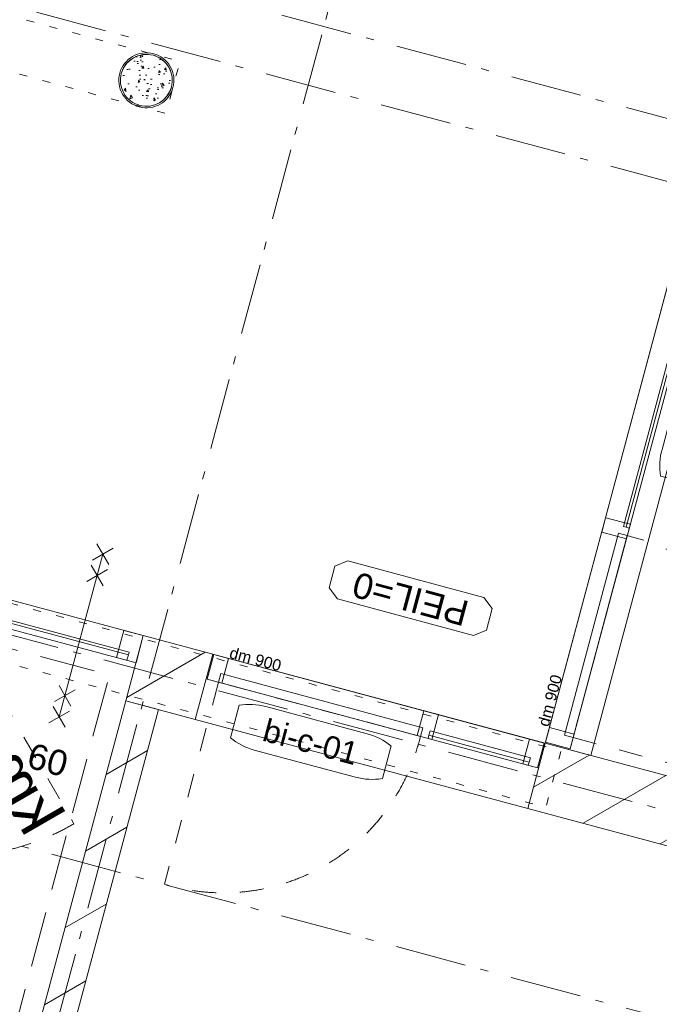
# Model space of a CAD drawing. Header units: millimetres. Extents: x -62314 to 79800, y -34032 to 28340.
# Tile 67 of 85: x 51369 to 54215, y -18197 to -13817. Entities that reach past the tile are written whole.
import ezdxf
from ezdxf.enums import TextEntityAlignment as Align

# ---------------------------------------------------------------- set-up
doc = ezdxf.new("R2010")
doc.units = ezdxf.units.MM
doc.header["$LTSCALE"] = 508
doc.header["$PDMODE"] = 1
doc.header["$PDSIZE"] = -2
for name, pattern in [('Dash Style-1', [0.41664, 0.20828, -0.20836]), ('Dash Style-2', [0.6944250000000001, 0.48607, -0.2083550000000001]), ('Dash Style-5', [0.20828000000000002, 0.069425, -0.138855]), ('Dash Style-6', [1.0416400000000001, 0.625, -0.20828, 0.06943000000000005, -0.13893])]:
    doc.linetypes.add(name, pattern=pattern)
for name, color, linetype, lineweight in [('(00) tekening-aanzicht dorpel', 7, 'Continuous', 0), ('(00) tekening-lijn draairichting', 7, 'Dash Style-1', 0), ('(00) tekening-merk kozijn', 40, 'Continuous', 0), ('(00) tekening-stramien-algemeen', 7, 'Dash Style-6', 0), ('(00) tekst-algemeen', 8, 'Continuous', 0), ('(00) tekst-klein', 8, 'Continuous', 0), ('(04) bouwaanvraag-brandweer-bestaand-WBDBO 60min', 1, 'Dash Style-2', 0), ('(22) binnenwanden-X kalkzandsteen', 1, 'Continuous', 0), ('(28) hoofddraagconstructie-bovenliggend', 1, 'Dash Style-5', 0), ('(__) constructies_materialen-q beton', 6, 'Continuous', 0), ('(__) constructies_materialen-Xh2 staalproducten', 1, 'Continuous', 0), ('None', 7, 'Continuous', 0)]:
    doc.layers.add(name, color=color, linetype=linetype, lineweight=lineweight)
doc.styles.add('Arial', font='Arial')
doc.styles.add('Helvetica', font='Helvetica')
pattern_1 = [(45, (0, 0), (-176.7766952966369, 176.7766952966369), [])]

# ---------------------------------------------------------------- blocks, each defined once
blk = doc.blocks.new('trap steek begane grond')
at = {"layer": 'None', "color": 2, "linetype": 'Continuous', "lineweight": 0, "transparency": 33554687}
blk.add_point((-1944.255535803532, 75.0012817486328), dxfattribs=at)
blk = doc.blocks.new('00-merk kozijn')
at = {"layer": '(00) tekening-merk kozijn', "color": 2, "lineweight": 0, "transparency": 33554687, "flags": 128}
blk.add_lwpolyline([(233.3333333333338, 50, 0.1053572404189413), (349.3970315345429, 74.73081764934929), (350.0000000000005, 75), (350.0000000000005, 225), (349.3970315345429, 225.2691823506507, 0.1053572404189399), (233.3333333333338, 250), (-233.3333333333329, 250, 0.1053572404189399), (-349.3970315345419, 225.2691823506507), (-349.9999999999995, 225), (-349.9999999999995, 75), (-349.3970315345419, 74.73081764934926, 0.1053572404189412), (-233.3333333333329, 50)], format="xyb", close=True, dxfattribs=at)
at = {"layer": 'None', "color": 2, "linetype": 'Continuous', "lineweight": 0, "transparency": 33554687}
blk.add_point((0, 0), dxfattribs=at)
at = {"layer": '(00) tekening-merk kozijn', "color": 2, "transparency": 33554687, "style": 'Arial'}
blk.add_attdef('MERK', text='', height=100.5967881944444, dxfattribs=at).set_placement((4.547473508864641e-13, 149.8852595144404), align=Align.MIDDLE_CENTER)
blk = doc.blocks.new('bi-c-01 plt')
at = {"layer": '(00) tekening-lijn draairichting', "color": 17, "lineweight": 0, "transparency": 33554687, "flags": 128}
blk.add_lwpolyline([(57, -114.0000000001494), (57, -1044.00000000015), (87.00000000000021, -1044.00000000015, 0.4142135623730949), (987.0000000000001, -144.0000000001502), (987.0000000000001, -114.0000000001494)], format="xyb", close=True, dxfattribs=at)
at = {"layer": 'None', "color": 17, "lineweight": 0, "transparency": 33554687}
for p, q in [((1022.057233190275, -99.00000000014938), (1022.057233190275, -114.0000000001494)), ((1484, -99.00000000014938), (1484, -114.0000000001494))]:
    blk.add_line(p, q, dxfattribs=at)
at = {"layer": 'None', "color": 17, "lineweight": 0, "transparency": 33554687, "flags": 128}
for points in [[(5, -1.493845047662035e-10), (1526, -1.493845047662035e-10), (1526, -114.0000000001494), (5, -114.0000000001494)], [(5, -1.493845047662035e-10), (72, -1.493845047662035e-10), (72, -114.0000000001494), (5, -114.0000000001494)], [(972, -1.493845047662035e-10), (1039, -1.493845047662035e-10), (1039, -114.0000000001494), (972, -114.0000000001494)], [(1459, -1.493845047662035e-10), (1526, -1.493845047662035e-10), (1526, -114.0000000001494), (1459, -114.0000000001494)], [(57, -74.00000000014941), (987, -74.00000000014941), (987, -114.0000000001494), (57, -114.0000000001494)], [(1022.057233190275, -79.00000000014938), (1484, -79.00000000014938), (1484, -99.00000000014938), (1022.057233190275, -99.00000000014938)]]:
    blk.add_lwpolyline(points, close=True, dxfattribs=at)
at = {"layer": 'None', "color": 2, "linetype": 'Continuous', "lineweight": 0, "transparency": 33554687}
for p in [(0, 0), (1531, -1.493845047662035e-10)]:
    blk.add_point(p, dxfattribs=at)
at = {"layer": '(00) tekening-merk kozijn', "color": 1, "transparency": 33554687}
ref = blk.add_blockref('00-merk kozijn', (522, -114.0000000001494), dxfattribs=dict(at, rotation=180))
ref.add_attrib('MERK', 'bi-c-01', dxfattribs={"color": 2, "transparency": 33554687, "height": 100.5967881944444, "style": 'Arial'}).set_placement((521.9999999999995, -263.8852595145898), align=Align.MIDDLE_CENTER)
at = {"layer": '(00) tekst-klein', "color": 17, "insert": (72, 2.11666666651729), "char_height": 50.29839409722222, "attachment_point": 7, "line_spacing_factor": 0.9633272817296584, "style": 'Arial'}
blk.add_mtext('dm 900', dxfattribs=at)
blk = doc.blocks.new('kolom 244.5x6.3-staal-beton')
at = {"layer": '(__) constructies_materialen-q beton', "linetype": 'Continuous', "lineweight": 0, "transparency": 33554687}
h = blk.add_hatch(dxfattribs=at)
h.set_pattern_fill('(__)q beton gewapend fijn 1_5', color=253, style=0, pattern_type=2)
h.set_pattern_definition([(95, (0, 0), (77.05205769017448, 64.65435867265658), [10.4775, -115.2525])])
h.paths.add_polyline_path([(115.4999999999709, 7.072335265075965e-15), (114.9438359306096, -11.32097970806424), (113.280699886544, -22.53293219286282), (110.526608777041, -33.5278802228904), (106.7080860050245, -44.19993643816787), (101.8619060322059, -54.44632310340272), (96.03474022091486, -64.16836191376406), (89.28270736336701, -73.27242432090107), (81.67083322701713, -81.67083322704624), (73.27242432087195, -89.28270736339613), (64.16836191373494, -96.03474022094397), (54.44632310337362, -101.861906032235), (44.19993643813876, -106.7080860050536), (33.5278802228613, -110.5266087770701), (22.53293219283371, -113.2806998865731), (11.32097970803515, -114.9438359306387), (-2.91038304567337e-11, -115.5), (-11.32097970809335, -114.9438359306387), (-22.53293219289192, -113.2806998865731), (-33.52788022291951, -110.5266087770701), (-44.19993643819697, -106.7080860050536), (-54.44632310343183, -101.861906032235), (-64.16836191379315, -96.03474022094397), (-73.27242432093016, -89.28270736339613), (-81.67083322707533, -81.67083322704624), (-89.28270736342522, -73.27242432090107), (-96.03474022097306, -64.16836191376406), (-101.8619060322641, -54.44632310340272), (-106.7080860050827, -44.19993643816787), (-110.5266087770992, -33.5278802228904), (-113.2806998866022, -22.53293219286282), (-114.9438359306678, -11.32097970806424), (-115.5000000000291, 7.072335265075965e-15), (-114.9438359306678, 11.32097970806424), (-113.2806998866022, 22.53293219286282), (-110.5266087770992, 33.5278802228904), (-106.7080860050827, 44.19993643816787), (-101.8619060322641, 54.44632310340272), (-96.03474022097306, 64.16836191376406), (-89.28270736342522, 73.27242432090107), (-81.67083322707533, 81.67083322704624), (-73.27242432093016, 89.28270736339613), (-64.16836191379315, 96.03474022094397), (-54.44632310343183, 101.861906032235), (-44.19993643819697, 106.7080860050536), (-33.52788022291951, 110.5266087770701), (-22.53293219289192, 113.2806998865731), (-11.32097970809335, 114.9438359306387), (-2.91038304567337e-11, 115.5), (11.32097970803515, 114.9438359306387), (22.53293219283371, 113.2806998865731), (33.5278802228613, 110.5266087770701), (44.19993643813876, 106.7080860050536), (54.44632310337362, 101.861906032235), (64.16836191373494, 96.03474022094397), (73.27242432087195, 89.28270736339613), (81.67083322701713, 81.67083322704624), (89.28270736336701, 73.27242432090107), (96.03474022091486, 64.16836191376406), (101.8619060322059, 54.44632310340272), (106.7080860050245, 44.19993643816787), (110.526608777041, 33.5278802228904), (113.280699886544, 22.53293219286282), (114.9438359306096, 11.32097970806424)])
h = blk.add_hatch(dxfattribs=at)
h.set_pattern_fill('(__)q beton gewapend fijn 1_5-1', color=8, style=0, pattern_type=2)
h.set_pattern_definition([(40.00000000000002, (0, 0), (-88.00983895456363, 60.59735359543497), [8.382000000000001, -92.202]), (145.451, (6.420980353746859, 5.387844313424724), (-10.95718694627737, 125.2516302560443), [8.9045, -97.9495]), (91.1842, (-19.75656346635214, 19.75656346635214), (121.7756337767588, 89.07437708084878), [15.71625, -172.87875]), (141.6356, (-9.608612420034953, 27.17943104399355), (-3.897379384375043, 188.5545378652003), [13.35675, -146.92425]), (36.18400000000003, (-19.75656346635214, 19.75656346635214), (-3.897064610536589, 188.5545119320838), [12.573, -138.303]), (66, (-4.939140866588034, 24.69570433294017), (98.73630320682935, 19.19239741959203), [10.4775, -115.2525]), (11.00000000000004, (-4.939140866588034, 24.69570433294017), (-47.59695958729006, 95.66765625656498), [8.382000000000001, -92.202]), (116.4514, (3.28884556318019, 26.29505259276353), (51.13902178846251, 114.8600508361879), [8.9045, -97.9495]), (82.50000000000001, (0, 0), (-31.68300798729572, 34.08537752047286), [0.011, -277.22365]), (82.50000000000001, (302.014526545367, 2294.028082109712), (-31.68300798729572, 34.08537752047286), [0.011, -277.22365]), (82.50000000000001, (302.0509955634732, 2294.30509180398), (-31.68300798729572, 34.08537752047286), [0.011, -277.22365]), (82.50000000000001, (612.4023396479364, 4651.657590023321), (-31.68300798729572, 34.08537752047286), [0.011, -277.22365]), (82.50000000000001, (612.4388086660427, 4651.934599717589), (-31.68300798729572, 34.08537752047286), [0.011, -277.22365]), (52.5, (0, 0), (-12.97435002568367, 64.94785015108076), [0.011, -177.61755]), (52.5, (825.3347358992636, 1075.597168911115), (-12.97435002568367, 64.94785015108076), [0.011, -177.61755]), (52.5, (825.5048238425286, 1075.818831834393), (-12.97435002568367, 64.94785015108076), [0.011, -177.61755]), (52.5, (2201.669364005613, 2869.271377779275), (-12.97435002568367, 64.94785015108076), [0.011, -177.61755]), (52.5, (2201.839451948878, 2869.493040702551), (-12.97435002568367, 64.94785015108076), [0.011, -177.61755]), (12.5, (-22.02856826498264, -22.02856826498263), (54.9603246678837, 50.50440757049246), [0.011, -288.4695]), (12.5, (844.311515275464, 170.034404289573), (54.9603246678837, 50.50440757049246), [0.011, -288.4695]), (12.5, (844.5842923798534, 170.0948775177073), (54.9603246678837, 50.50440757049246), [0.011, -288.4695]), (12.5, (3546.987065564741, 769.2031486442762), (54.9603246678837, 50.50440757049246), [0.011, -288.4695]), (12.5, (3547.259842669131, 769.2636218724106), (54.9603246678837, 50.50440757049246), [0.011, -288.4695]), (2.499999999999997, (-31.90684999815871, -31.90684999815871), (47.72014743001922, 67.4973160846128), [0.011, -220.4356]), (2.499999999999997, (1120.498170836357, 18.40823982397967), (47.72014743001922, 67.4973160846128), [0.011, -220.4356]), (2.499999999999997, (1120.777304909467, 18.42042708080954), (47.72014743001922, 67.4973160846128), [0.011, -220.4356]), (2.499999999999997, (2957.367852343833, 98.60770211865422), (47.72014743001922, 67.4973160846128), [0.011, -220.4356]), (2.499999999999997, (2957.646986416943, 98.61988937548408), (47.72014743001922, 67.4973160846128), [0.011, -220.4356])])
h.paths.add_polyline_path([(115.4999999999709, 7.072335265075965e-15), (114.9438359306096, -11.32097970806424), (113.280699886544, -22.53293219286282), (110.526608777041, -33.5278802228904), (106.7080860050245, -44.19993643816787), (101.8619060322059, -54.44632310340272), (96.03474022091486, -64.16836191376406), (89.28270736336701, -73.27242432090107), (81.67083322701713, -81.67083322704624), (73.27242432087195, -89.28270736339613), (64.16836191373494, -96.03474022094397), (54.44632310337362, -101.861906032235), (44.19993643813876, -106.7080860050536), (33.5278802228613, -110.5266087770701), (22.53293219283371, -113.2806998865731), (11.32097970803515, -114.9438359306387), (-2.91038304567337e-11, -115.5), (-11.32097970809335, -114.9438359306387), (-22.53293219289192, -113.2806998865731), (-33.52788022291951, -110.5266087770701), (-44.19993643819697, -106.7080860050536), (-54.44632310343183, -101.861906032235), (-64.16836191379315, -96.03474022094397), (-73.27242432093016, -89.28270736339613), (-81.67083322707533, -81.67083322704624), (-89.28270736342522, -73.27242432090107), (-96.03474022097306, -64.16836191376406), (-101.8619060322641, -54.44632310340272), (-106.7080860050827, -44.19993643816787), (-110.5266087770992, -33.5278802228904), (-113.2806998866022, -22.53293219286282), (-114.9438359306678, -11.32097970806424), (-115.5000000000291, 7.072335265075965e-15), (-114.9438359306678, 11.32097970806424), (-113.2806998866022, 22.53293219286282), (-110.5266087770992, 33.5278802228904), (-106.7080860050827, 44.19993643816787), (-101.8619060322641, 54.44632310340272), (-96.03474022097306, 64.16836191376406), (-89.28270736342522, 73.27242432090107), (-81.67083322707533, 81.67083322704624), (-73.27242432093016, 89.28270736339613), (-64.16836191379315, 96.03474022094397), (-54.44632310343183, 101.861906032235), (-44.19993643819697, 106.7080860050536), (-33.52788022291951, 110.5266087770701), (-22.53293219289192, 113.2806998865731), (-11.32097970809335, 114.9438359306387), (-2.91038304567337e-11, 115.5), (11.32097970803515, 114.9438359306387), (22.53293219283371, 113.2806998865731), (33.5278802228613, 110.5266087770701), (44.19993643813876, 106.7080860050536), (54.44632310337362, 101.861906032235), (64.16836191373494, 96.03474022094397), (73.27242432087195, 89.28270736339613), (81.67083322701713, 81.67083322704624), (89.28270736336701, 73.27242432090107), (96.03474022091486, 64.16836191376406), (101.8619060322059, 54.44632310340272), (106.7080860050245, 44.19993643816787), (110.526608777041, 33.5278802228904), (113.280699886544, 22.53293219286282), (114.9438359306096, 11.32097970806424)])
at = {"layer": '(__) constructies_materialen-q beton', "color": 5, "lineweight": 0, "transparency": 33554687, "flags": 128}
blk.add_lwpolyline([(115.4999999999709, 7.072335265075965e-15), (114.9438359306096, -11.32097970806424), (113.280699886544, -22.53293219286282), (110.526608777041, -33.5278802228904), (106.7080860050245, -44.19993643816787), (101.8619060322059, -54.44632310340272), (96.03474022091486, -64.16836191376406), (89.28270736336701, -73.27242432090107), (81.67083322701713, -81.67083322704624), (73.27242432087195, -89.28270736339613), (64.16836191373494, -96.03474022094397), (54.44632310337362, -101.861906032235), (44.19993643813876, -106.7080860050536), (33.5278802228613, -110.5266087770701), (22.53293219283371, -113.2806998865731), (11.32097970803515, -114.9438359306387), (-2.91038304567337e-11, -115.5), (-11.32097970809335, -114.9438359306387), (-22.53293219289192, -113.2806998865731), (-33.52788022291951, -110.5266087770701), (-44.19993643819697, -106.7080860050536), (-54.44632310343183, -101.861906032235), (-64.16836191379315, -96.03474022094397), (-73.27242432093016, -89.28270736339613), (-81.67083322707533, -81.67083322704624), (-89.28270736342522, -73.27242432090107), (-96.03474022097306, -64.16836191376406), (-101.8619060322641, -54.44632310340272), (-106.7080860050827, -44.19993643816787), (-110.5266087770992, -33.5278802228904), (-113.2806998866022, -22.53293219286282), (-114.9438359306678, -11.32097970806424), (-115.5000000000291, 7.072335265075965e-15), (-114.9438359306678, 11.32097970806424), (-113.2806998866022, 22.53293219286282), (-110.5266087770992, 33.5278802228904), (-106.7080860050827, 44.19993643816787), (-101.8619060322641, 54.44632310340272), (-96.03474022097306, 64.16836191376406), (-89.28270736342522, 73.27242432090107), (-81.67083322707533, 81.67083322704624), (-73.27242432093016, 89.28270736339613), (-64.16836191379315, 96.03474022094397), (-54.44632310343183, 101.861906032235), (-44.19993643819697, 106.7080860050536), (-33.52788022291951, 110.5266087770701), (-22.53293219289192, 113.2806998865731), (-11.32097970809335, 114.9438359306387), (-2.91038304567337e-11, 115.5), (11.32097970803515, 114.9438359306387), (22.53293219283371, 113.2806998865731), (33.5278802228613, 110.5266087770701), (44.19993643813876, 106.7080860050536), (54.44632310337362, 101.861906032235), (64.16836191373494, 96.03474022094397), (73.27242432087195, 89.28270736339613), (81.67083322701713, 81.67083322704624), (89.28270736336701, 73.27242432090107), (96.03474022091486, 64.16836191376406), (101.8619060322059, 54.44632310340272), (106.7080860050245, 44.19993643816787), (110.526608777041, 33.5278802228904), (113.280699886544, 22.53293219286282), (114.9438359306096, 11.32097970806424)], close=True, dxfattribs=at)
at = {"layer": '(__) constructies_materialen-Xh2 staalproducten', "color": 3, "lineweight": 0, "transparency": 33554687, "flags": 128}
for points in [[(-122.5000000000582, 0, -0.4142135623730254), (-2.91038304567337e-11, 122.5, -0.4142135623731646), (122.5, 0, -0.4142135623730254), (-2.91038304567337e-11, -122.5, -0.4142135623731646)], [(-115.5000000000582, 0, -0.4142135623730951), (-5.820766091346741e-11, 115.5, -0.4142135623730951), (115.4999999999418, 0, -0.4142135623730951), (-5.820766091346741e-11, -115.5, -0.4142135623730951)]]:
    blk.add_lwpolyline(points, format="xyb", close=True, dxfattribs=at)
at = {"layer": 'None', "color": 2, "linetype": 'Continuous', "lineweight": 0, "transparency": 33554687}
blk.add_point((0, 0), dxfattribs=at)
blk = doc.blocks.new('blok b-v0-gevel_constructie')
at = {"layer": '(22) binnenwanden-X kalkzandsteen', "linetype": 'Continuous', "lineweight": 0, "transparency": 33554687}
h = blk.add_hatch(dxfattribs=at)
h.set_pattern_fill('(__)F kzs 1_100', color=253, style=0, pattern_type=2)
h.set_pattern_definition(pattern_1)
h.paths.add_polyline_path([(7545.000228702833, 8215.07023809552), (7545.000228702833, 8515.07023809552), (7225.000078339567, 8515.07023809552), (7225.000078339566, 8215.07023809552)])
h = blk.add_hatch(dxfattribs=at)
h.set_pattern_fill('(__)F kzs 1_100', color=253, style=0, pattern_type=2)
h.set_pattern_definition(pattern_1)
h.paths.add_polyline_path([(9076.000228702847, 8515.069353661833), (9076.000228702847, 8215.069353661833), (19905.98982128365, 8215.069353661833), (19905.98982128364, 8515.069353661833)])
h = blk.add_hatch(dxfattribs=at)
h.set_pattern_fill('(__)F kzs 1_100', color=253, style=0, pattern_type=2)
h.set_pattern_definition(pattern_1)
h.paths.add_polyline_path([(7225.000078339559, 544.0013769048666), (7375.000078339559, 544.0013769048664), (7375.000078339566, 8215.07023809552), (7225.000078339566, 8215.07023809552)])
at = {"layer": '(22) binnenwanden-X kalkzandsteen', "color": 3, "lineweight": 0, "transparency": 33554687, "flags": 128}
for points in [[(7545.000228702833, 8215.07023809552), (7545.000228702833, 8515.07023809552), (7225.000078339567, 8515.07023809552), (7225.000078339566, 8215.07023809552)], [(9076.000228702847, 8515.069353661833), (9076.000228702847, 8215.069353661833), (19905.98982128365, 8215.069353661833), (19905.98982128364, 8515.069353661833)], [(7225.000078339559, 544.0013769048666), (7375.000078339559, 544.0013769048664), (7375.000078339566, 8215.07023809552), (7225.000078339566, 8215.07023809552)]]:
    blk.add_lwpolyline(points, close=True, dxfattribs=at)
at = {"layer": '(28) hoofddraagconstructie-bovenliggend', "color": 2, "lineweight": 0, "transparency": 33554687, "flags": 128}
blk.add_lwpolyline([(-122.4936799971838, 11024.49295162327), (6721.47530769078, 11024.49295162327), (6721.47530769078, 10784.49295162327), (-122.4936799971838, 10784.49295162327)], close=True, dxfattribs=at)
at = {"layer": 'None', "color": 17, "transparency": 33554687}
blk.add_blockref('kolom 244.5x6.3-staal-beton', (6598.989670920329, 10904.47970323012), dxfattribs=at)
blk = doc.blocks.new('Group-91-1')
at = {"layer": 'None', "color": 17, "lineweight": 0, "transparency": 33554687}
for p, q in [((1792.499999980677, -95.99999999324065), (977.4999999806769, -95.99999999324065)), ((2057.499999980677, -95.99999999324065), (2872.499999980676, -95.99999999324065))]:
    blk.add_line(p, q, dxfattribs=at)
at = {"layer": 'None', "color": 17, "lineweight": 0, "transparency": 33554687, "flags": 128}
for points in [[(844.9999999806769, -66.99999999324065), (1924.999999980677, -66.99999999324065), (1924.999999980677, -124.9999999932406), (844.9999999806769, -124.9999999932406)], [(977.4999999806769, -66.99999999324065), (1792.499999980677, -66.99999999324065), (1792.499999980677, -124.9999999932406), (977.4999999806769, -124.9999999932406)], [(1924.999999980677, -66.99999999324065), (3004.999999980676, -66.99999999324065), (3004.999999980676, -124.9999999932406), (1924.999999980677, -124.9999999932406)], [(2057.499999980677, -66.99999999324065), (2872.499999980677, -66.99999999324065), (2872.499999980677, -124.9999999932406), (2057.499999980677, -124.9999999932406)]]:
    blk.add_lwpolyline(points, close=True, dxfattribs=at)
blk = doc.blocks.new('bi-d-04 plt')
at = {"layer": '(00) tekening-lijn draairichting', "color": 17, "lineweight": 0, "transparency": 33554687}
for p, q in [((844.9999999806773, -124.9999999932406), (81.32467631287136, -888.6753236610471)), ((3004.999999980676, -124.9999999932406), (3768.675323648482, -888.6753236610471))]:
    blk.add_line(p, q, dxfattribs=at)
for centre, start, end in [((844.9999999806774, -124.9999999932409), 225, 0), ((3004.999999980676, -124.9999999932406), 180, 315)]:
    blk.add_arc(centre, 1079.999999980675, start, end, dxfattribs=at)
at = {"layer": 'None', "color": 17, "lineweight": 0, "transparency": 33554687}
for p, q in [((42.00000000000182, -99.99999999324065), (42.00000000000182, -124.9999999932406)), ((804.9999999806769, -99.99999999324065), (804.9999999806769, -124.9999999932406)), ((3045.000000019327, -99.99999999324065), (3045.000000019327, -124.9999999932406)), ((3808.000000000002, -99.99999999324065), (3808.000000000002, -124.9999999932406))]:
    blk.add_line(p, q, dxfattribs=at)
at = {"layer": 'None', "color": 17, "lineweight": 0, "transparency": 33554687, "flags": 128}
for points in [[(1.818989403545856e-12, 6.759364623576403e-09), (3850.000000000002, 6.759364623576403e-09), (3850.000000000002, -124.9999999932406), (1.818989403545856e-12, -124.9999999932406)], [(1.818989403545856e-12, 6.759350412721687e-09), (90.00000000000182, 6.759350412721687e-09), (90.00000000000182, -124.9999999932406), (1.818989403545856e-12, -124.9999999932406)], [(779.9999999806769, 6.759350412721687e-09), (869.9999999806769, 6.759350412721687e-09), (869.9999999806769, -124.9999999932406), (779.9999999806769, -124.9999999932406)], [(2979.999999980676, 6.759350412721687e-09), (3069.999999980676, 6.759350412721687e-09), (3069.999999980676, -124.9999999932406), (2979.999999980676, -124.9999999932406)], [(3760.000000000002, 6.759350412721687e-09), (3850.000000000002, 6.759350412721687e-09), (3850.000000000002, -124.9999999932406), (3760.000000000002, -124.9999999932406)], [(42.00000000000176, -87.99999999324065), (804.9999999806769, -87.99999999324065), (804.9999999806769, -99.99999999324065), (42.00000000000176, -99.99999999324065)], [(3045.000000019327, -87.99999999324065), (3808.000000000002, -87.99999999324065), (3808.000000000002, -99.99999999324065), (3045.000000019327, -99.99999999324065)]]:
    blk.add_lwpolyline(points, close=True, dxfattribs=at)
at = {"layer": '(00) tekening-merk kozijn', "color": 1, "transparency": 33554687}
ref = blk.add_blockref('00-merk kozijn', (1925.000000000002, -124.9999999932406), dxfattribs=dict(at, rotation=180))
ref.add_attrib('MERK', 'bi-d-04', dxfattribs={"color": 2, "transparency": 33554687, "height": 100.5967881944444, "style": 'Arial'}).set_placement((1925.000000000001, -274.885259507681), align=Align.MIDDLE_CENTER)
at = {"layer": 'None', "color": 17, "transparency": 33554687}
blk.add_blockref('Group-91-1', (0, 0), dxfattribs=at)
at = {"layer": '(00) tekst-algemeen', "color": 17, "transparency": 33554687, "char_height": 201.1935763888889, "attachment_point": 1, "line_spacing_factor": 0.8365736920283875, "style": 'Helvetica'}
for insert, rotation in [((3455.906464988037, -598.7001011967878), 315), ((128.0768335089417, -864.7168026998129), 44.99999999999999)]:
    blk.add_mtext('km', dxfattribs=dict(at, insert=insert, rotation=rotation))
at = {"layer": '(00) tekst-klein', "color": 17, "insert": (869.9999999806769, 13.11540845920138), "char_height": 50.29839409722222, "attachment_point": 7, "line_spacing_factor": 0.9633272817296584, "style": 'Arial'}
blk.add_mtext('dm 2110', dxfattribs=at)
blk = doc.blocks.new('Group-51-1')
at = {"layer": '(04) bouwaanvraag-brandweer-bestaand-WBDBO 60min', "color": 1, "linetype": 'Continuous', "lineweight": 0, "transparency": 33554687}
for p, q in [((37.5, 412.5000000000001), (-37.5, 337.5000000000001)), ((37.5, 337.5000000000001), (-37.5, 412.5000000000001))]:
    blk.add_line(p, q, dxfattribs=at)
blk = doc.blocks.new('Group-52-1')
at = {"layer": '(04) bouwaanvraag-brandweer-bestaand-WBDBO 60min', "color": 1, "linetype": 'Continuous', "lineweight": 0, "transparency": 33554687}
for p, q in [((37.5, -412.4999999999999), (-37.5, -337.4999999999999)), ((37.5, -337.4999999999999), (-37.5, -412.4999999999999))]:
    blk.add_line(p, q, dxfattribs=at)
blk = doc.blocks.new('Group-53-1')
at = {"layer": '(04) bouwaanvraag-brandweer-bestaand-WBDBO 60min', "color": 1, "linetype": 'Continuous', "lineweight": 0, "transparency": 33554687}
for p, q in [((37.5, 314.5258174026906), (-37.5, 239.5258174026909)), ((37.5, 239.5258174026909), (-37.5, 314.5258174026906))]:
    blk.add_line(p, q, dxfattribs=at)
blk = doc.blocks.new('Group-54-1')
at = {"layer": '(04) bouwaanvraag-brandweer-bestaand-WBDBO 60min', "color": 1, "linetype": 'Continuous', "lineweight": 0, "transparency": 33554687}
for p, q in [((37.5, -314.5258174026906), (-37.5, -239.5258174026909)), ((37.5, -239.5258174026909), (-37.5, -314.5258174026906))]:
    blk.add_line(p, q, dxfattribs=at)
blk = doc.blocks.new('brand-60 wbdbo')
at = {"layer": '(04) bouwaanvraag-brandweer-bestaand-WBDBO 60min', "color": 1, "linetype": 'Continuous', "lineweight": 0, "transparency": 33554687}
blk.add_line((0, 374.9999999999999), (0, -374.9999999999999), dxfattribs=at)
at = {"layer": '(04) bouwaanvraag-brandweer-bestaand-WBDBO 60min', "color": 2, "linetype": 'Continuous', "lineweight": 0, "transparency": 33554687}
blk.add_point((0, 0), dxfattribs=at)
at = {"layer": '(04) bouwaanvraag-brandweer-bestaand-WBDBO 60min', "color": 1, "transparency": 33554687}
for name in ['Group-51-1', 'Group-53-1', 'Group-54-1', 'Group-52-1']:
    blk.add_blockref(name, (0, 0), dxfattribs=at)
at = {"layer": '(04) bouwaanvraag-brandweer-bestaand-WBDBO 60min', "color": 1, "transparency": 33554687, "insert": (0, -630.6152502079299), "char_height": 113.17138671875, "attachment_point": 8, "line_spacing_factor": 0.9633272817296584, "style": 'Arial'}
blk.add_mtext('60', dxfattribs=at)
blk = doc.blocks.new('bi-c-07 plt')
at = {"layer": '(00) tekening-aanzicht dorpel', "color": 2, "lineweight": 0, "transparency": 33554687, "flags": 128}
blk.add_lwpolyline([(2266.317417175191, 9.458744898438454e-11), (2266.317417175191, -209.9998496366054), (-5.000000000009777, -209.9998496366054), (-5.000000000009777, 9.458744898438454e-11)], close=True, dxfattribs=at)
at = {"layer": '(00) tekening-lijn draairichting', "color": 17, "lineweight": 0, "transparency": 33554687, "flags": 128}
blk.add_lwpolyline([(52.00000000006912, -114.000000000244), (52.0000000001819, -1044.000000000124), (82.00000000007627, -1044.00000000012, 0.4142135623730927), (981.99999999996, -144.0000000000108), (981.9999999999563, -114.0000000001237)], format="xyb", close=True, dxfattribs=at)
at = {"layer": 'None', "color": 17, "lineweight": 0, "transparency": 33554687}
for p, q in [((1016.489842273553, -99.00000000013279), (1016.489842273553, -114.0000000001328)), ((2209.317417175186, -99.0000000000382), (2209.317417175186, -114.0000000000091))]:
    blk.add_line(p, q, dxfattribs=at)
at = {"layer": 'None', "color": 17, "lineweight": 0, "transparency": 33554687, "flags": 128}
for points in [[(0, 9.458744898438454e-11), (2261.317417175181, 9.458744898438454e-11), (2261.317417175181, -114.0000000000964), (0, -114.0000000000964)], [(0, 0), (67.00000000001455, 0), (67.00000000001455, -114.0000000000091), (0, -114.0000000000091)], [(2194.317417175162, 0), (2261.317417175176, 0), (2261.317417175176, -114.0000000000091), (2194.317417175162, -114.0000000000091)], [(967, -1.236912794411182e-10), (1034, -1.236912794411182e-10), (1034, -114.0000000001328), (967, -114.0000000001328)], [(52.00000000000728, -74.0000000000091), (982.0000000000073, -74.0000000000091), (982.0000000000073, -114.0000000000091), (52.00000000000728, -114.0000000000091)], [(1016.489842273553, -87.00000000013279), (2209.317417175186, -87.00000000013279), (2209.317417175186, -99.00000000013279), (1016.489842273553, -99.00000000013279)]]:
    blk.add_lwpolyline(points, close=True, dxfattribs=at)
at = {"layer": '(00) tekening-merk kozijn', "color": 1, "transparency": 33554687}
ref = blk.add_blockref('00-merk kozijn', (1625.658708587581, -114.0000000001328), dxfattribs=dict(at, xscale=-1, rotation=179.999999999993))
ref.add_attrib('MERK', 'bi-c-07', dxfattribs={"color": 2, "transparency": 33554687, "height": 100.5967881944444, "rotation": 359.999999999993, "style": 'Arial'}).set_placement((1625.658708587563, -263.8852595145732), align=Align.MIDDLE_CENTER)
at = {"layer": '(00) tekst-klein', "color": 17, "insert": (66.99999999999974, 2.82222222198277), "char_height": 50.29839409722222, "attachment_point": 7, "line_spacing_factor": 0.9633272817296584, "style": 'Arial'}
blk.add_mtext('dm 900', dxfattribs=at)
blk = doc.blocks.new('00 peil_pg_200')
at = {"layer": 'None', "color": 17, "lineweight": 0, "transparency": 33554687, "flags": 128}
blk.add_lwpolyline([(-313.0681818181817, 83.71875), (-362.4999999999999, 46.21875), (-362.4999999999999, -53.78125000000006), (-313.0681818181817, -91.28125), (313.0681818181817, -91.28125), (362.5000000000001, -53.78125000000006), (362.5000000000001, 46.21875), (313.0681818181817, 83.71875)], close=True, dxfattribs=at)
at = {"layer": 'None', "color": 17, "style": 'Arial'}
blk.add_attdef('peil', text='', height=113.17138671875, dxfattribs=at).set_placement((0, 0), align=Align.MIDDLE_CENTER)
at = {"layer": 'None', "color": 0, "flags": 1}
blk.add_attdef('opmerking', (-362.4999999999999, -294.98974609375), '', height=113.17138671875, dxfattribs=at)
blk = doc.blocks.new('blok B 00')
at = {"layer": '(00) tekening-aanzicht dorpel', "color": 2, "lineweight": 0, "transparency": 33554687, "flags": 128}
blk.add_lwpolyline([(55025.01023684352, 8515.051462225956), (56556.01023684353, 8515.051462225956), (56556.01023684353, 8215.052346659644), (55025.01023684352, 8215.052346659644)], close=True, dxfattribs=at)
at = {"layer": '(04) bouwaanvraag-brandweer-bestaand-WBDBO 60min', "color": 6, "lineweight": 0, "transparency": 33554687, "flags": 128}
blk.add_lwpolyline([(55355.01039364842, -1299.055515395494), (54605.01006210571, -0.01683546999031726), (54604.6496576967, 8125.620105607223), (54604.6496576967, 8306.644394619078), (50954.6496576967, 8306.644394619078), (50954.6496576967, 8025.620105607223), (50954.65409309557, 8025.620105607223), (50955.01006210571, -0.01683546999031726)], dxfattribs=at)
at = {"layer": '(28) hoofddraagconstructie-bovenliggend', "color": 2, "lineweight": 0, "transparency": 33554687, "flags": 128}
blk.add_lwpolyline([(50709.63544483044, 8500.643510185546), (56632.31710351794, 8500.643510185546), (56632.31710351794, 8240.643510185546), (50709.63544483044, 8240.643510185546)], close=True, dxfattribs=at)
at = {"layer": 'None', "color": 17, "transparency": 33554687}
for name, p in [('blok b-v0-gevel_constructie', (47480.01000814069, -0.01789143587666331)), ('brand-60 wbdbo', (54437.64965769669, 8443.644394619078)), ('bi-c-01 plt', (55025.01023684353, 8515.051462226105))]:
    blk.add_blockref(name, p, dxfattribs=at)
for name, p, rotation in [('bi-c-07 plt', (56556.01023684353, 8520.051462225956), 90), ('trap steek begane grond', (54705.00895509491, 6499.209321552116), 270)]:
    blk.add_blockref(name, p, dxfattribs=dict(at, rotation=rotation))
ref = blk.add_blockref('00 peil_pg_200', (55811.23289663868, 8979.985853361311), dxfattribs=dict(at, xscale=-1, rotation=180))
ref.add_attrib('peil', 'PEIL=0', dxfattribs={"color": 17, "height": 113.17138671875, "rotation": 180, "style": 'Arial'}).set_placement((55811.23289663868, 8979.985853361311), align=Align.MIDDLE_CENTER)
at = {"layer": 'None', "color": 17, "transparency": 33554687, "xscale": -1}
blk.add_blockref('bi-d-04 plt', (54705.0144415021, 8515.054713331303), dxfattribs=at)
blk = doc.blocks.new('Group-195-1')
at = {"layer": '(00) tekening-stramien-algemeen', "color": 2, "lineweight": 0, "transparency": 33554687}
for p, q in [((71038.02572712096, 270.0000000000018), (-1884.519525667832, 269.9999999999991)), ((71038.02572712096, 1.818989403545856e-12), (-1884.519525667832, -9.094947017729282e-13)), ((71014.45158457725, -2704.924647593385), (-1884.519199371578, -2704.928185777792)), ((71014.45158457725, -3599.924647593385), (-1884.519199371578, -3599.928185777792))]:
    blk.add_line(p, q, dxfattribs=at)
blk = doc.blocks.new('Stramien blok B')
at = {"layer": '(00) tekening-stramien-algemeen', "color": 2, "lineweight": 0, "transparency": 33554687}
blk.add_line((54510.0018610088, 1818.880175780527), (54510.00299035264, -14997.57004387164), dxfattribs=at)
at = {"layer": 'None', "color": 17, "transparency": 33554687}
blk.add_blockref('Group-195-1', (0, 0), dxfattribs=at)

msp = doc.modelspace()

# ---------------------------------------------------------------- block references
at = {"layer": 'None', "color": 17, "transparency": 33554687}
for name, p, rotation in [('Stramien blok B', (0, 0), 344.9999645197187), ('blok B 00', (-3125.943378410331, -10622.92537699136), 344.9999999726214)]:
    msp.add_blockref(name, p, dxfattribs=dict(at, rotation=rotation))

doc.saveas('drawing.dxf')
